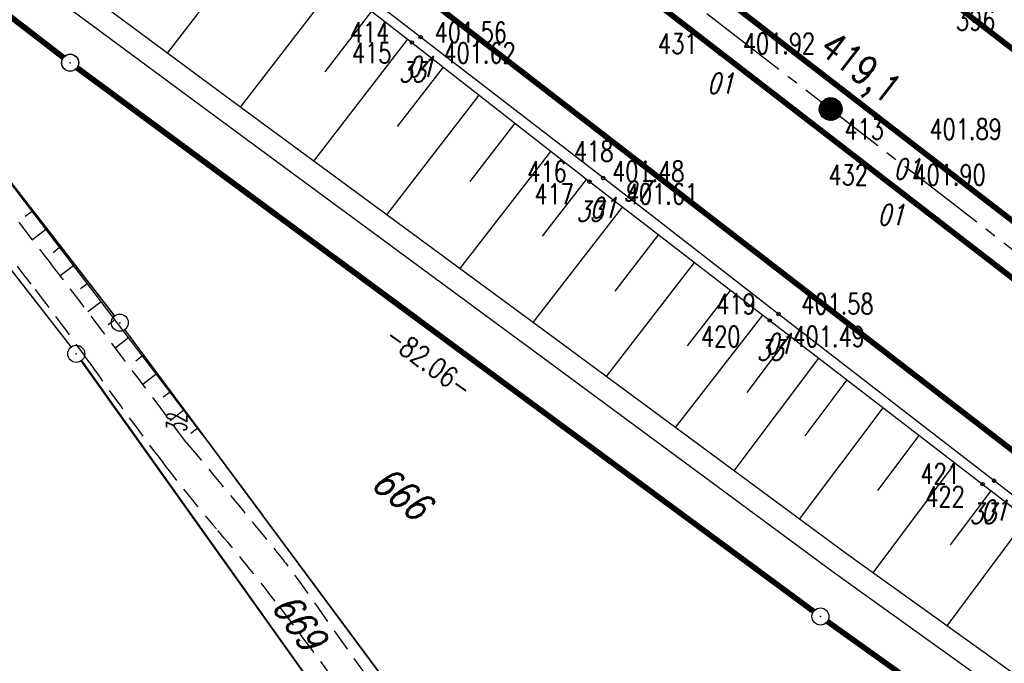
# Model space of a CAD drawing. Extents: x 449544 to 450624, y 436205 to 437134.
# Tile 41 of 114: x 449652 to 449739, y 436898 to 436955. Entities that reach past the tile are written whole.
import ezdxf
from ezdxf.enums import TextEntityAlignment as Align

# ---------------------------------------------------------------- set-up
doc = ezdxf.new("R2010")
doc.units = 0
doc.header["$LTSCALE"] = 2
doc.header["$MEASUREMENT"] = 0
for name, pattern in [('ACHSE', [5.5, 4, -0.5, 0.5, -0.5]), ('AUSGEZOGEN', [0]), ('GESTRICH-X2', [1.5, 1, -0.5])]:
    doc.linetypes.add(name, pattern=pattern)
doc.layers.get('0').update_dxf_attribs({"linetype": 'AUSGEZOGEN'})
for name, color, linetype in [('213-GRENZL-BAB', 7, 'AUSGEZOGEN'), ('213_FLSTNR', 8, 'AUSGEZOGEN'), ('213_GRENZL', 8, 'AUSGEZOGEN'), ('213_GRENZP', 8, 'AUSGEZOGEN'), ('213GRENZP-BAB', 7, 'AUSGEZOGEN'), ('214-ABSTAND', 8, 'AUSGEZOGEN'), ('214-FLSTNR', 8, 'AUSGEZOGEN'), ('214-GRENZL', 8, 'AUSGEZOGEN'), ('214-GRENZL-BAB', 7, 'AUSGEZOGEN'), ('214-GRENZP', 8, 'AUSGEZOGEN'), ('214-GRENZP-BAB', 7, 'AUSGEZOGEN'), ('ACHSETOP', 250, 'ACHSE'), ('ANMERKUNG', 7, 'CONTINUOUS'), ('BOESCHG', 250, 'AUSGEZOGEN'), ('FBR_HOEHE', 4, 'AUSGEZOGEN'), ('FBR_PKT', 7, 'AUSGEZOGEN'), ('FBR_PKT-CODE', 30, 'AUSGEZOGEN'), ('FBR_PKT-NR', 7, 'AUSGEZOGEN'), ('FBRTOP', 250, 'AUSGEZOGEN'), ('HEKT_B', 250, 'CONTINUOUS'), ('MULDE', 250, 'AUSGEZOGEN'), ('WEG', 250, 'GESTRICH-X2')]:
    doc.layers.add(name, color=color, linetype=linetype)
doc.styles.add('ROMANS', font='romans.shx', dxfattribs={"width": 0.8})

# ---------------------------------------------------------------- blocks, each defined once
blk = doc.blocks.new('*X15')
at = {"color": 0}
for p, q in [((212.234, 257.394), (213.242, 258.402)), ((212.236, 257.466), (213.169, 258.4)), ((212.237, 257.326), (213.31, 258.399)), ((212.244, 257.262), (213.373, 258.392)), ((212.244, 257.545), (213.09, 258.391)), ((212.254, 257.202), (213.434, 258.381)), ((212.261, 257.633), (213.003, 258.375)), ((212.268, 257.145), (213.491, 258.368)), ((212.284, 257.09), (213.545, 258.351)), ((212.29, 257.732), (212.903, 258.346)), ((212.303, 257.038), (213.597, 258.333)), ((212.324, 256.988), (213.647, 258.312)), ((212.343, 257.856), (212.779, 258.293)), ((212.347, 256.941), (213.694, 258.288)), ((212.372, 256.895), (213.74, 258.263)), ((212.399, 256.852), (213.783, 258.236)), ((212.428, 256.81), (213.825, 258.207)), ((212.459, 256.77), (213.865, 258.176)), ((212.492, 256.732), (213.903, 258.143)), ((212.526, 256.696), (213.939, 258.109)), ((212.563, 256.662), (213.974, 258.073)), ((212.601, 256.629), (214.006, 258.035)), ((212.64, 256.598), (214.037, 257.995)), ((212.682, 256.569), (214.066, 257.953)), ((212.726, 256.542), (214.093, 257.91)), ((212.771, 256.517), (214.119, 257.864)), ((212.819, 256.493), (214.142, 257.817)), ((212.868, 256.472), (214.163, 257.767)), ((212.92, 256.454), (214.182, 257.715)), ((212.975, 256.437), (214.198, 257.661)), ((213.032, 256.424), (214.211, 257.603)), ((213.092, 256.414), (214.222, 257.543)), ((213.156, 256.407), (214.229, 257.479)), ((213.224, 256.404), (214.232, 257.412)), ((213.296, 256.406), (214.23, 257.339)), ((213.375, 256.414), (214.222, 257.26)), ((213.463, 256.43), (214.205, 257.173)), ((213.563, 256.46), (214.176, 257.073)), ((213.686, 256.512), (214.123, 256.949))]:
    blk.add_line(p, q, dxfattribs=at)
blk = doc.blocks.new('SRMAST2')
at = {"color": 0}
blk.add_circle((0, 0), 0.999, dxfattribs=at)
blk.add_point((0, 0), dxfattribs=at)
blk.add_blockref('*X15', (-213.233, -257.403))
blk = doc.blocks.new('GST')
at = {"color": 0}
blk.add_circle((0, 0), 0.75, dxfattribs=at)
blk.add_point((0, 0), dxfattribs=at)
blk = doc.blocks.new('PKT')
at = {"color": 0}
blk.add_circle((0, 0), 0.15, dxfattribs=at)
blk.add_point((0, 0), dxfattribs=at)

msp = doc.modelspace()

# ---------------------------------------------------------------- linework, layer by layer
at = {"layer": '213-GRENZL-BAB', "const_width": 0.5, "flags": 128}
for points in [[(449616.113, 436982.562), (449656.206, 436951.648)], [(449657.404, 436950.745), (449687.207, 436928.755)]]:
    msp.add_lwpolyline(points, dxfattribs=at)
at = {"layer": '213_GRENZL'}
msp.add_line((449673.766, 436911.344), (449661.61, 436927.712), dxfattribs=at)
at = {"layer": '213_GRENZL', "flags": 128}
for points in [[(449660.716, 436928.917), (449640.643, 436954.772)], [(449641.821, 436945.518), (449656.873, 436926.166)], [(449704.393, 436870.122), (449661.61, 436927.712)], [(449657.794, 436924.981), (449699.315, 436866.711)]]:
    msp.add_lwpolyline(points, dxfattribs=at)
at = {"layer": '214-GRENZL', "flags": 128}
for points in [[(449660.7, 436928.904), (449640.643, 436954.772)], [(449656.898, 436926.184), (449641.821, 436945.519)], [(449704.355, 436870.092), (449661.61, 436927.712)], [(449699.334, 436866.724), (449657.769, 436924.963)]]:
    msp.add_lwpolyline(points, dxfattribs=at)
at = {"layer": '214-GRENZL-BAB', "const_width": 0.5, "flags": 128}
for points in [[(449631.224, 436970.899), (449656.199, 436951.642)], [(449657.397, 436950.739), (449722.219, 436902.909)], [(449723.433, 436902.027), (449748.172, 436884.36)]]:
    msp.add_lwpolyline(points, dxfattribs=at)
at = {"layer": 'ACHSETOP', "flags": 128}
msp.add_lwpolyline([(449634.461, 437016.005), (449723.723, 436947.107), (449842.465, 436855.453), (449941.417, 436779.076), (450040.368, 436702.698)], dxfattribs=at)
at = {"layer": 'BOESCHG'}
for p, q in [((449665.352, 436952.039), (449673.872, 436963.086)), ((449671.786, 436947.282), (449680.185, 436958.171)), ((449679.225, 436950.378), (449683.341, 436955.714)), ((449678.229, 436942.538), (449686.497, 436953.257)), ((449685.6, 436945.568), (449689.646, 436950.791)), ((449684.651, 436937.81), (449692.794, 436948.323)), ((449691.983, 436940.744), (449695.943, 436945.856)), ((449691.095, 436933.065), (449699.091, 436943.388)), ((449698.365, 436935.92), (449702.239, 436940.921)), ((449653.438, 436938.095), (449652.848, 436937.644)), ((449697.539, 436928.32), (449705.407, 436938.478)), ((449654.653, 436936.507), (449653.486, 436935.614)), ((449704.748, 436931.095), (449708.576, 436936.037)), ((449655.868, 436934.918), (449655.288, 436934.474)), ((449703.981, 436923.573), (449711.745, 436933.597)), ((449657.083, 436933.329), (449655.924, 436932.443)), ((449658.298, 436931.741), (449657.718, 436931.297)), ((449711.131, 436926.271), (449714.914, 436931.156)), ((449659.513, 436930.152), (449658.351, 436929.263)), ((449660.728, 436928.563), (449660.145, 436928.117)), ((449710.076, 436919.08), (449717.742, 436928.978)), ((449661.943, 436926.975), (449660.77, 436926.078)), ((449716.365, 436922.165), (449720.117, 436927.152)), ((449663.158, 436925.386), (449662.568, 436924.935)), ((449715.237, 436915.275), (449722.683, 436925.18)), ((449664.373, 436923.797), (449663.183, 436922.887)), ((449721.47, 436918.349), (449725.167, 436923.272)), ((449665.588, 436922.209), (449664.988, 436921.75)), ((449666.803, 436920.62), (449665.59, 436919.692)), ((449720.985, 436911.038), (449728.337, 436920.836)), ((449668.018, 436919.031), (449667.404, 436918.562)), ((449727.87, 436913.549), (449731.505, 436918.402)), ((449727.454, 436906.315), (449734.674, 436915.967)), ((449734.277, 436908.758), (449737.84, 436913.532)), ((449733.963, 436901.643), (449741.004, 436911.09))]:
    msp.add_line(p, q, dxfattribs=at)
for points in [[(449623.739, 437002.114), (449662.375, 436972.037), (449686.868, 436952.968), (449702.489, 436940.725), (449718.361, 436928.501), (449737.091, 436914.11), (449758.465, 436897.615), (449777.518, 436882.841), (449797.747, 436867.385), (449817.102, 436852.302), (449835.216, 436838.315), (449852.601, 436824.708), (449860.811, 436817.197)], [(449668.499, 436918.401), (449649.63, 436943.073), (449631.614, 436966.375), (449624.376, 436976.293)]]:
    msp.add_lwpolyline(points, dxfattribs=at)
at = {"layer": 'FBRTOP', "flags": 128}
msp.add_lwpolyline([(449660.728, 437017.161, -0.000053), (449674.462, 437006.559, -0.000099), (449681.82, 437000.876), (449700.102, 436986.749, -0.000246), (449710.438, 436978.753, 0.000279), (449720.773, 436970.757, 0.000745), (449729.914, 436963.715, -0.00068), (449739.93, 436956.001, -0.000215), (449749.513, 436948.594, 0.000221), (449759.095, 436941.186, 0.000129), (449769.292, 436933.314, -0.000214), (449779.49, 436925.443, -0.000259), (449789.409, 436917.771, 0.000272), (449799.328, 436910.1, 0.000081), (449805.086, 436905.653, 0.000034), (449819.032, 436894.888, 0.000109), (449827.23, 436888.563, 0.000079), (449838.518, 436879.862, 0.001362), (449849.372, 436871.545, -0.001569), (449858.791, 436864.321, -0.000374), (449864.821, 436859.659, 0.000168), (449878.273, 436849.25, 0.000175), (449879.675, 436848.166, 0.000017), (449894.278, 436836.892, 0.004504), (449894.921, 436836.405, 0.000884), (449898.222, 436833.959)], format="xyb", dxfattribs=at)
at = {"layer": 'FBRTOP', "const_width": 0.5, "flags": 128}
msp.add_lwpolyline([(449658.907, 437014.802, -0.000053), (449672.641, 437004.201, -0.000099), (449679.998, 436998.518), (449698.28, 436984.391, -0.000246), (449708.613, 436976.397, 0.000279), (449718.951, 436968.399, 0.000745), (449728.099, 436961.351, -0.00068), (449738.109, 436953.643, -0.000215), (449747.689, 436946.237, 0.000221), (449757.274, 436938.828, 0.000129), (449767.472, 436930.955, -0.000214), (449777.668, 436923.085, -0.000259), (449787.585, 436915.415, 0.000272), (449797.506, 436907.742, 0.000081), (449803.265, 436903.294, 0.000034), (449817.211, 436892.529, 0.000109), (449825.411, 436886.203, 0.000079), (449836.699, 436877.502, 0.001362), (449847.566, 436869.175, -0.001569), (449856.97, 436861.962, -0.000374), (449862.996, 436857.303, 0.000168), (449876.45, 436846.893, 0.000175), (449877.854, 436845.808, 0.000017), (449892.457, 436834.533, 0.004504), (449893.142, 436834.014, 0.000884), (449896.452, 436831.562, 0.000884)], format="xyb", dxfattribs=at)
at = {"layer": 'FBRTOP', "const_width": 0.5}
msp.add_lwpolyline([(449625.907, 437004.923), (449715.169, 436936.024), (449833.911, 436844.37), (449932.863, 436767.993), (450031.814, 436691.615)], dxfattribs=at)
at = {"layer": 'FBRTOP', "flags": 128}
msp.add_lwpolyline([(449861.988, 436818.807), (449853.482, 436825.366), (449835.437, 436839.306), (449818.093, 436852.684), (449797.432, 436868.627), (449778.498, 436883.195), (449759.304, 436898.026), (449738.1, 436914.412), (449719.134, 436929.077), (449703.698, 436941.045), (449687.64, 436953.447), (449662.732, 436972.662), (449640.013, 436990.239)], dxfattribs=at)
at = {"layer": 'FBRTOP', "const_width": 0.5, "flags": 128}
msp.add_lwpolyline([(449887.084, 436823.478), (449872.204, 436834.949), (449849.947, 436852.199), (449829.505, 436867.921), (449809.883, 436883.074), (449790.024, 436898.442), (449770.446, 436913.528), (449751.353, 436928.306), (449730.418, 436944.444), (449710.562, 436959.78), (449690.253, 436975.48), (449681.297, 436982.411)], dxfattribs=at)
at = {"layer": 'FBRTOP', "const_width": 0.5}
msp.add_lwpolyline([(449678.747, 436979.296), (449722.501, 436945.524, -0.000002), (449781.872, 436899.697, 0.000001), (449841.243, 436853.87), (449885.991, 436819.33, -0.000003)], format="xyb", dxfattribs=at)
at = {"layer": 'FBRTOP'}
msp.add_lwpolyline([(449678.752, 436979.191), (449696.559, 436965.462), (449713.994, 436951.983), (449729.006, 436940.418), (449749.924, 436924.241), (449768.357, 436910.006), (449787.569, 436895.176), (449806.797, 436880.354), (449826.252, 436865.342), (449844.532, 436851.19), (449863.825, 436836.309), (449881.912, 436822.443)], dxfattribs=at)
at = {"layer": 'MULDE'}
msp.add_lwpolyline([(449858.263, 436808.744), (449829.721, 436832.933), (449801.028, 436854.03), (449771.991, 436874.352), (449725.129, 436907.983), (449699.454, 436926.91, 0.000146), (449699.454, 436926.91), (449671.379, 436947.582), (449637.665, 436972.517)], format="xyb", dxfattribs=at)
msp.add_lwpolyline([(449856.247, 436807.831), (449828.481, 436831.363), (449799.862, 436852.404), (449770.835, 436872.72), (449723.953, 436906.365), (449698.268, 436925.3), (449670.191, 436945.972), (449636.475, 436970.909)], dxfattribs=at)
at = {"layer": 'WEG'}
for points in [[(449611.404, 436986.133, -0.01629), (449613.666, 436984, -0.006217), (449616.771, 436980.797, -0.010496), (449618.545, 436978.84, -0.005206), (449623.344, 436973.2, -0.003429), (449630.481, 436964.513, -0.001809), (449631.554, 436963.179, -0.000109), (449649.343, 436940.883, -0.004999), (449655.342, 436933.205, -0.002508), (449667.069, 436917.721)], [(449649.062, 436937.237, -0.000693), (449653.378, 436931.697, -0.011254), (449658.489, 436924.803, 0.008861), (449664.938, 436916.017, 0.014681), (449669.667, 436910.171, -0.013499), (449674.826, 436903.825, -0.010539), (449683.522, 436892.011, -0.004714), (449702.148, 436865.019, -0.003143), (449709.774, 436853.588, 0.003397), (449716.835, 436843.015, 0.008007), (449726.804, 436828.801, 0.01213), (449733.756, 436819.691, 0.013843), (449737.775, 436814.957, 0.018936), (449740.933, 436811.695, 0.018938), (449745.865, 436807.321, -0.013566), (449752.813, 436801.289, -0.004624), (449754.938, 436799.304, -0.000599), (449771.19, 436783.803, -0.014612), (449777.317, 436777.592, -0.007617), (449788.527, 436765.17)]]:
    msp.add_lwpolyline(points, format="xyb", dxfattribs=at)
at = {"layer": 'WEG', "flags": 128}
msp.add_lwpolyline([(449667.069, 436917.721, -0.004232), (449674.989, 436908.123, -0.015819), (449677.004, 436905.472, -0.001187), (449698.965, 436874.437, -0.004718), (449704.399, 436866.562, -0.003141), (449712.033, 436855.119, 0.003408), (449719.075, 436844.574, 0.007998), (449728.965, 436830.472, 0.012083), (449735.882, 436821.408, 0.01389), (449739.678, 436816.935, 0.017716), (449742.87, 436813.623, 0.023552), (449747.817, 436809.272, -0.018847), (449754.05, 436803.894, -0.005148), (449755.996, 436802.045, -0.000568), (449773.431, 436785.093, -0.009797), (449779.405, 436779.039, -0.005), (449790.753, 436766.837)], format="xyb", dxfattribs=at)

# ---------------------------------------------------------------- block references
at = {"layer": '213_GRENZP', "rotation": 322.3369117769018}
for p in [(449661.163, 436928.315), (449657.333, 436925.573)]:
    msp.add_blockref('GST', p, dxfattribs=at)
at = {"layer": '213GRENZP-BAB', "rotation": 322.3369009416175}
msp.add_blockref('GST', (449656.8, 436951.191), dxfattribs=at)
at = {"layer": '214-GRENZP', "rotation": 322.3368156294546}
for p in [(449661.163, 436928.315), (449657.333, 436925.573)]:
    msp.add_blockref('GST', p, dxfattribs=at)
at = {"layer": '214-GRENZP-BAB', "rotation": 322.3368156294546}
for p in [(449656.793, 436951.184), (449722.823, 436902.464)]:
    msp.add_blockref('GST', p, dxfattribs=at)
at = {"layer": 'FBR_PKT'}
for p in [(449687.64, 436953.447), (449686.868, 436952.968), (449713.994, 436951.983), (449730.418, 436944.444), (449706.582, 436942.515), (449702.489, 436940.725), (449703.698, 436941.045), (449729.006, 436940.418), (449719.134, 436929.077), (449718.361, 436928.501), (449738.1, 436914.412), (449737.091, 436914.11)]:
    msp.add_blockref('PKT', p, dxfattribs=at)
at = {"layer": 'HEKT_B'}
msp.add_blockref('SRMAST2', (449723.723, 436947.107), dxfattribs=at)

# ---------------------------------------------------------------- texts
at = {"layer": '213_FLSTNR', "style": 'ROMANS', "oblique": 15, "width": 0.8}
msp.add_text('669', height=2.5, rotation=306.10326, dxfattribs=at).set_placement((449674.414, 436903.355))
at = {"layer": '214-ABSTAND', "insert": (449688.363, 436924.866), "char_height": 1.8, "attachment_point": 5, "rotation": 323.57837, "style": 'ROMANS'}
msp.add_mtext('-82.06-', dxfattribs=at)
at = {"layer": '214-FLSTNR', "style": 'ROMANS', "oblique": 15, "width": 0.8}
msp.add_text('666', height=2.5, rotation=322.33682, dxfattribs=at).set_placement((449683.126, 436913.913))
at = {"layer": 'ANMERKUNG', "style": 'ROMANS', "oblique": 7, "width": 0.5}
msp.add_text('32', height=1.8, rotation=90, dxfattribs=at).set_placement((449667.069, 436918.721))
at = {"layer": 'FBR_HOEHE', "style": 'ROMANS', "width": 0.75}
for s, p in [('401.56', (449688.868, 436952.968)), ('401.92', (449715.994, 436951.983)), ('401.62', (449689.64, 436951.147)), ('401.89', (449732.418, 436944.444)), ('401.48', (449704.489, 436940.725)), ('401.90', (449731.006, 436940.418)), ('401.61', (449705.698, 436938.745)), ('401.58', (449721.134, 436929.077)), ('401.49', (449720.361, 436926.201))]:
    msp.add_text(s, height=1.8, dxfattribs=at).set_placement(p)
at = {"layer": 'FBR_PKT-CODE', "style": 'ROMANS', "oblique": 15, "width": 0.75}
for s, p in [('01', (449687.625, 436949.938)), ('33', (449686.875, 436949.469)), ('01', (449714, 436948.469)), ('01', (449730.406, 436940.938)), ('97', (449706.594, 436939)), ('33', (449702.5, 436937.219)), ('01', (449703.688, 436937.531)), ('01', (449729, 436936.906)), ('33', (449718.375, 436925)), ('01', (449719.125, 436925.563)), ('01', (449738.094, 436910.906)), ('33', (449737.094, 436910.625))]:
    msp.add_text(s, height=1.8, dxfattribs=at).set_placement(p, align=Align.CENTER)
at = {"layer": 'FBR_PKT-NR', "style": 'ROMANS', "width": 0.75}
for s, p in [('396', (449734.745, 436954.035)), ('415', (449681.59, 436951.147)), ('417', (449697.648, 436938.745)), ('420', (449712.311, 436926.201)), ('422', (449732.05, 436912.112))]:
    msp.add_text(s, height=1.8, dxfattribs=at).set_placement(p)
for s, p in [('414', (449684.875, 436952.969)), ('431', (449712, 436951.969)), ('413', (449728.406, 436944.438)), ('418', (449704.594, 436942.5)), ('416', (449700.5, 436940.719)), ('432', (449727, 436940.406)), ('419', (449717.125, 436929.063)), ('421', (449735.094, 436914.125))]:
    msp.add_text(s, height=1.8, dxfattribs=at).set_placement(p, align=Align.RIGHT)
at = {"layer": 'HEKT_B', "style": 'ROMANS', "width": 0.8}
msp.add_text('419,1', height=2.5, rotation=322.3365, dxfattribs=at).set_placement((449722.563, 436952.156))

doc.saveas('drawing.dxf')
